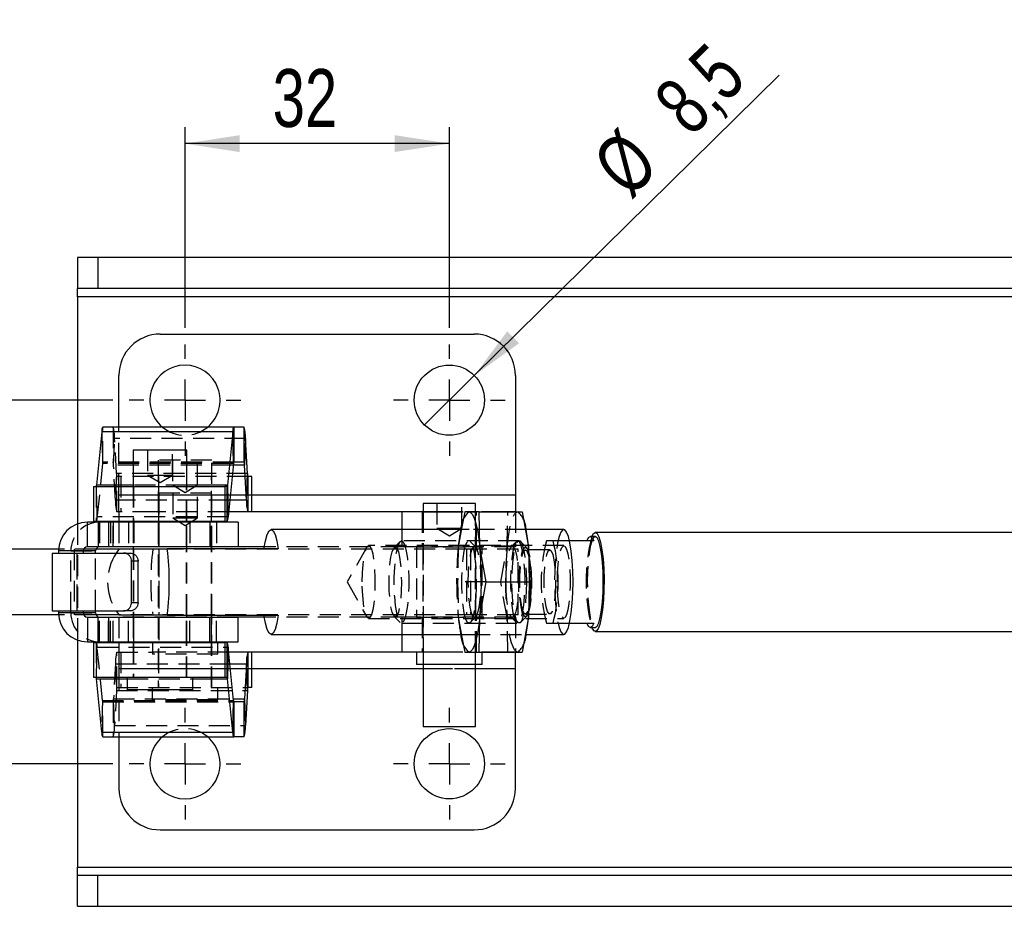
# Model space of a CAD drawing. Extents: x 59 to 783, y 44 to 578.
# Tile 4 of 10: x 194 to 313, y 276 to 383. Entities that reach past the tile are written whole.
import ezdxf

# ---------------------------------------------------------------- set-up
doc = ezdxf.new("R2010")
doc.units = 0
doc.header["$LTSCALE"] = 2
doc.linetypes.add('HIDDEN', pattern=[1.905, 1.27, -0.635])
doc.layers.get('0').update_dxf_attribs({"linetype": 'CONTINUOUS'})
doc.layers.add('FORMATO', color=179, linetype='CONTINUOUS')
doc.styles.add('SLDTEXTSTYLE0', font='TXT', dxfattribs={"width": 0.75})
doc.dimstyles.new('SLDDIMSTYLE3', dxfattribs={"dimtxt": 7, "dimasz": 6.604, "dimexe": 0, "dimexo": 0.0625, "dimgap": 1.75, "dimtad": 1, "dimdec": 3, "dimrnd": 1e-09, "dimzin": 12, "dimtxsty": 'SLDTEXTSTYLE0', "dimsah": 1, "dimcen": 0.09, "dimazin": 3, "dimtfac": 1, "dimtdec": 3, "dimtofl": 0, "dimtmove": 0, "dimatfit": 3, "dimtolj": 1, "dimtzin": 12})
doc.dimstyles.new('SLDDIMSTYLE4', dxfattribs={"dimtxt": 7, "dimasz": 6.604, "dimexe": 0, "dimexo": 0.0625, "dimgap": 1.75, "dimtad": 1, "dimdec": 3, "dimrnd": 1e-09, "dimzin": 12, "dimtxsty": 'SLDTEXTSTYLE0', "dimblk1": 'NONE', "dimsah": 1, "dimcen": 0, "dimazin": 3, "dimtfac": 1, "dimtdec": 3, "dimtmove": 0, "dimatfit": 3, "dimtolj": 1, "dimtzin": 12})

# ---------------------------------------------------------------- blocks, each defined once
blk = doc.blocks.new('_D_5')
at = {"layer": 'FORMATO'}
for p, q in [((205.37, 337.16), (175.34, 337.16)), ((177.34, 293.16), (177.34, 337.16)), ((205.37, 293.16), (175.34, 293.16))]:
    blk.add_line(p, q, dxfattribs=at)
for points in [[(177.34, 337.16), (176.33, 330.55), (178.36, 330.55)], [(177.34, 293.16), (178.36, 299.76), (176.33, 299.76)]]:
    blk.add_solid(points, dxfattribs=at)
at = {"layer": 'FORMATO', "insert": (168.32, 323.71), "char_height": 7, "attachment_point": 1, "rotation": 90, "style": 'SLDTEXTSTYLE0'}
blk.add_mtext('44', dxfattribs=at)
blk = doc.blocks.new('_D_6')
at = {"layer": 'FORMATO'}
for p, q in [((214.12, 345.91), (214.12, 370.21)), ((246.12, 345.91), (246.12, 370.21)), ((246.12, 368.21), (214.12, 368.21))]:
    blk.add_line(p, q, dxfattribs=at)
for points in [[(214.12, 368.21), (220.72, 367.19), (220.72, 369.23)], [(246.12, 368.21), (239.51, 369.23), (239.51, 367.19)]]:
    blk.add_solid(points, dxfattribs=at)
at = {"layer": 'FORMATO', "insert": (224.73, 377.23), "char_height": 7, "attachment_point": 1, "style": 'SLDTEXTSTYLE0'}
blk.add_mtext('32', dxfattribs=at)
blk = doc.blocks.new('_D_8')
at = {"layer": 'FORMATO'}
for q in [(286.04, 376.51), (243.09, 334.17)]:
    blk.add_line((249.14, 340.14), q, dxfattribs=at)
blk.add_solid([(249.14, 340.14), (254.56, 344.05), (253.13, 345.5)], dxfattribs=at)
at = {"layer": 'FORMATO', "char_height": 7, "attachment_point": 1, "rotation": 44.583, "style": 'SLDTEXTSTYLE0'}
for s, insert in [('8,5', (270.46, 373.9)), ('%%c', (263.01, 366.42))]:
    blk.add_mtext(s, dxfattribs=dict(at, insert=insert))
blk = doc.blocks.new('_NONE')
blk = doc.blocks.new('SW_CENTERMARKSYMBOL_6')
at = {"layer": 'FORMATO', "color": 0}
for p, q in [((0, 5), (0, 6.75)), ((0, 0), (0, 2.5)), ((-5, 0), (-6.75, 0)), ((0, 0), (-2.5, 0)), ((0, 0), (0, -2.5)), ((0, 0), (2.5, 0)), ((5, 0), (6.75, 0)), ((0, -5), (0, -6.75))]:
    blk.add_line(p, q, dxfattribs=at)
blk = doc.blocks.new('SW_CENTERMARKSYMBOL_7')
at = {"layer": 'FORMATO', "color": 0}
for p, q in [((0, 5), (0, 6.75)), ((0, 0), (0, 2.5)), ((-5, 0), (-6.75, 0)), ((0, 0), (-2.5, 0)), ((0, 0), (0, -2.5)), ((0, 0), (2.5, 0)), ((5, 0), (6.75, 0)), ((0, -5), (0, -6.75))]:
    blk.add_line(p, q, dxfattribs=at)
blk = doc.blocks.new('SW_CENTERMARKSYMBOL_8')
at = {"layer": 'FORMATO', "color": 0}
for p, q in [((0, 5), (0, 6.75)), ((0, 0), (0, 2.5)), ((-5, 0), (-6.75, 0)), ((0, 0), (-2.5, 0)), ((0, 0), (0, -2.5)), ((0, 0), (2.5, 0)), ((5, 0), (6.75, 0)), ((0, -5), (0, -6.75))]:
    blk.add_line(p, q, dxfattribs=at)
blk = doc.blocks.new('SW_CENTERMARKSYMBOL_9')
at = {"layer": 'FORMATO', "color": 0}
for p, q in [((0, 5), (0, 6.75)), ((0, 0), (0, 2.5)), ((-5, 0), (-6.75, 0)), ((0, 0), (-2.5, 0)), ((0, 0), (0, -2.5)), ((0, 0), (2.5, 0)), ((5, 0), (6.75, 0)), ((0, -5), (0, -6.75))]:
    blk.add_line(p, q, dxfattribs=at)

msp = doc.modelspace()

# ---------------------------------------------------------------- linework, layer by layer
at = {"color": 7, "linetype": 'CONTINUOUS'}
for p, q in [((201.117377, 354.407427), (201.117377, 350.657427)), ((203.55807, 354.407427), (201.117377, 354.407427)), ((203.55807, 354.407427), (203.55807, 350.657427)), ((315.88015, 354.407427), (203.55807, 354.407427)), ((203.55807, 350.657427), (201.117377, 350.657427)), ((201.117377, 349.657425), (201.117377, 350.657427)), ((315.88015, 350.657427), (203.55807, 350.657427)), ((201.117377, 349.657425), (201.117377, 322.200828)), ((211.117377, 345.157425), (249.117378, 345.157425)), ((206.117377, 333.912262), (206.117377, 340.157426)), ((254.117377, 340.157426), (254.117377, 325.662262)), ((220.012293, 333.912262), (204.155106, 333.912262)), ((220.012293, 333.912262), (220.012293, 329.662262)), ((221.270364, 333.912262), (220.012293, 333.912262)), ((221.270364, 329.662262), (221.270364, 333.912262)), ((204.037266, 333.346019), (203.397319, 326.859977)), ((219.894453, 333.346019), (204.037266, 333.346019)), ((219.894453, 333.346019), (219.254506, 326.859977)), ((219.981552, 329.514546), (219.894453, 333.346019)), ((221.447585, 332.527987), (221.316596, 329.301147)), ((221.682663, 328.273377), (221.447585, 332.527987)), ((207.845854, 331.102588), (207.845854, 326.712262)), ((214.345854, 331.102588), (207.845854, 331.102588)), ((214.345854, 326.712262), (214.345854, 331.102588)), ((219.981552, 329.514546), (219.341605, 323.028505)), ((221.270364, 329.662262), (220.012293, 329.662262)), ((221.551674, 325.046536), (221.316596, 329.301147)), ((221.551674, 325.046536), (221.682663, 328.273377)), ((221.728894, 327.912262), (221.728894, 323.662262)), ((222.223567, 327.912262), (221.728894, 327.912262)), ((222.223567, 323.662262), (222.223567, 327.912262)), ((203.055283, 326.712262), (203.055283, 322.462262)), ((203.055283, 326.712262), (218.921377, 326.712262)), ((218.921377, 326.712262), (218.921377, 322.462262)), ((219.223766, 326.712262), (218.921377, 326.712262)), ((219.223766, 322.462262), (219.223766, 326.712262)), ((219.254506, 326.859977), (219.341605, 323.028505)), ((254.117377, 325.662262), (254.117377, 323.662262)), ((242.942378, 324.652589), (242.942378, 323.662262)), ((249.292378, 324.652589), (242.942378, 324.652589)), ((249.292378, 323.662262), (249.292378, 324.652589)), ((240.370881, 323.662262), (219.404135, 323.662262)), ((247.737937, 323.662262), (240.370881, 323.662262)), ((247.981869, 323.657426), (247.645516, 321.821556)), ((248.49863, 323.657426), (247.981869, 323.657426)), ((249.709077, 323.657426), (248.49863, 323.657426)), ((249.79404, 319.407426), (249.709077, 323.657426)), ((249.709077, 323.657426), (254.921761, 323.657426)), ((254.117377, 323.662262), (250.016541, 323.662262)), ((254.117377, 323.662262), (254.117377, 323.657426)), ((254.921761, 323.657426), (255.700406, 319.407426)), ((202.296996, 319.407426), (202.296996, 322.407425)), ((203.620945, 322.407425), (202.296996, 322.407425)), ((218.921377, 322.462262), (203.055283, 322.462262)), ((203.620945, 322.407425), (203.620945, 319.407426)), ((204.845854, 322.407425), (203.620945, 322.407425)), ((204.845854, 322.407425), (204.845854, 319.407426)), ((217.116537, 322.407425), (204.845854, 322.407425)), ((206.117377, 322.462262), (206.117377, 322.407425)), ((207.845854, 322.462262), (207.845854, 322.407425)), ((214.345854, 322.407425), (214.345854, 322.462262)), ((217.116537, 322.407425), (217.116537, 319.407426)), ((220.565335, 322.407425), (217.116537, 322.407425)), ((217.306916, 322.407425), (217.306916, 322.462262)), ((219.223766, 322.462262), (218.921377, 322.462262)), ((220.565335, 322.407425), (220.565335, 319.407426)), ((247.568824, 321.835983), (247.504268, 321.507425)), ((255.402953, 321.489135), (255.334802, 321.835983)), ((248.49863, 321.507425), (224.532835, 321.507425)), ((259.971027, 321.507425), (255.399358, 321.507425)), ((263.787218, 320.657426), (263.19658, 320.657426)), ((322.415412, 321.157426), (263.787218, 321.157426)), ((263.599795, 320.157426), (260.65987, 320.157426)), ((198.818805, 319.126176), (88.281215, 319.126176)), ((198.016208, 318.657426), (198.016208, 311.657425)), ((198.016208, 318.657426), (206.688825, 318.657426)), ((201.799138, 318.907425), (198.811991, 318.907425)), ((198.811991, 318.907425), (198.811991, 318.657426)), ((201.799138, 318.907425), (201.799138, 318.657426)), ((203.278629, 318.907425), (201.799138, 318.907425)), ((203.620945, 319.407426), (202.296996, 319.407426)), ((203.278629, 318.657426), (203.278629, 318.907425)), ((206.138887, 319.126176), (203.328804, 319.126176)), ((204.845854, 319.407426), (203.620945, 319.407426)), ((217.116537, 319.407426), (204.845854, 319.407426)), ((206.164069, 319.157426), (205.797505, 318.657426)), ((206.164069, 319.157426), (211.963737, 319.157426)), ((206.688825, 318.657426), (207.483749, 318.657426)), ((207.845854, 319.407426), (207.845854, 319.157426)), ((225.400718, 319.157426), (211.963737, 319.157426)), ((214.345854, 319.157426), (214.345854, 319.407426)), ((220.565335, 319.407426), (217.116537, 319.407426)), ((217.306916, 319.157426), (217.306916, 319.407426)), ((217.367377, 319.157426), (217.367377, 319.407426)), ((223.703333, 319.412262), (220.565335, 319.412262)), ((250.572685, 315.157426), (249.79404, 319.407426)), ((255.700406, 319.407426), (255.785365, 315.157426)), ((208.435154, 317.657425), (207.643251, 317.657425)), ((207.643251, 312.657426), (207.643251, 317.657425)), ((208.435154, 312.657426), (208.435154, 317.657425)), ((249.79404, 310.907426), (250.572685, 315.157426)), ((250.572685, 315.157426), (255.785365, 315.157426)), ((255.785365, 315.157426), (255.700406, 310.907426)), ((207.643251, 312.657426), (208.435154, 312.657426)), ((198.818805, 311.188675), (88.281215, 311.188675)), ((198.016208, 311.657425), (206.688825, 311.657425)), ((198.811991, 311.657425), (198.811991, 311.407426)), ((201.799138, 311.407426), (198.811991, 311.407426)), ((201.799138, 311.657425), (201.799138, 311.407426)), ((203.278629, 311.407426), (201.799138, 311.407426)), ((203.278629, 311.407426), (203.278629, 311.657425)), ((206.138887, 311.188675), (203.328804, 311.188675)), ((205.797505, 311.657425), (206.164069, 311.157425)), ((211.963737, 311.157425), (206.164069, 311.157425)), ((207.483749, 311.657425), (206.688825, 311.657425)), ((207.845854, 311.157425), (207.845854, 310.907425)), ((211.963737, 311.157425), (225.400718, 311.157425)), ((214.345854, 310.907425), (214.345854, 311.157425)), ((217.306916, 310.907425), (217.306916, 311.157425)), ((217.367377, 310.907425), (217.367377, 311.157425)), ((202.296996, 310.907425), (202.296996, 307.907426)), ((202.296996, 310.907425), (203.620945, 310.907425)), ((203.620945, 307.907426), (203.620945, 310.907425)), ((203.620945, 310.907425), (204.845854, 310.907425)), ((204.845854, 310.907425), (204.845854, 307.907426)), ((204.845854, 310.907425), (217.116537, 310.907425)), ((217.116537, 307.907426), (217.116537, 310.907425)), ((217.116537, 310.907425), (220.565335, 310.907425)), ((220.565335, 307.907426), (220.565335, 310.907425)), ((223.703333, 310.902589), (220.565335, 310.902589)), ((249.709077, 306.657426), (249.79404, 310.907426)), ((255.700406, 310.907426), (254.921761, 306.657426)), ((260.65987, 310.157426), (263.599795, 310.157426)), ((224.532835, 308.807426), (248.49863, 308.807426)), ((247.504268, 308.807426), (247.568824, 308.478869)), ((255.334802, 308.478869), (255.402953, 308.825717)), ((255.399358, 308.807426), (259.971027, 308.807426)), ((263.19658, 309.657426), (263.787218, 309.657426)), ((263.787218, 309.157426), (322.415412, 309.157426)), ((201.117377, 308.114023), (201.117377, 280.657426)), ((202.296996, 307.907426), (203.620945, 307.907426)), ((203.055283, 307.852589), (203.055283, 303.602589)), ((203.055283, 307.852589), (218.921377, 307.852589)), ((203.620945, 307.907426), (204.845854, 307.907426)), ((204.845854, 307.907426), (217.116537, 307.907426)), ((206.117377, 307.907426), (206.117377, 307.852589)), ((207.845854, 307.907426), (207.845854, 307.852589)), ((214.345854, 307.852589), (214.345854, 307.907426)), ((217.116537, 307.907426), (220.565335, 307.907426)), ((218.100665, 307.852589), (218.100665, 307.907426)), ((218.921377, 307.852589), (218.921377, 303.602589)), ((219.223766, 307.852589), (218.921377, 307.852589)), ((219.223766, 303.602589), (219.223766, 307.852589)), ((247.645516, 308.493297), (247.981869, 306.657426)), ((219.341605, 307.286346), (219.254506, 303.454874)), ((219.981552, 300.800305), (219.341605, 307.286346)), ((240.370881, 306.652589), (219.404135, 306.652589)), ((221.728894, 306.652589), (221.728894, 302.402589)), ((222.223567, 302.402589), (222.223567, 306.652589)), ((247.737937, 306.652589), (240.370881, 306.652589)), ((242.148627, 306.652589), (242.148627, 305.152589)), ((247.981869, 306.657426), (248.49863, 306.657426)), ((248.49863, 306.657426), (249.709077, 306.657426)), ((249.709077, 306.657426), (254.921761, 306.657426)), ((254.117377, 306.652589), (250.016541, 306.652589)), ((250.086125, 305.152589), (250.086125, 306.652589)), ((254.117377, 306.657426), (254.117377, 306.652589)), ((254.117377, 304.652589), (254.117377, 306.652589)), ((221.551674, 305.268315), (221.316596, 301.013704)), ((221.682663, 302.041474), (221.551674, 305.268315)), ((250.086125, 305.152589), (242.148627, 305.152589)), ((242.942378, 305.152589), (242.942378, 297.657425)), ((249.292378, 297.657425), (249.292378, 305.152589)), ((254.117377, 290.157425), (254.117377, 304.652589)), ((218.921377, 303.602589), (203.055283, 303.602589)), ((204.037266, 296.968832), (203.397319, 303.454874)), ((207.127104, 303.602589), (207.127104, 302.102589)), ((215.064604, 302.102589), (215.064604, 303.602589)), ((219.223766, 303.602589), (218.921377, 303.602589)), ((219.894453, 296.968832), (219.254506, 303.454874)), ((215.064604, 302.102589), (207.127104, 302.102589)), ((221.682663, 302.041474), (221.447585, 297.786864)), ((222.223567, 302.402589), (221.728894, 302.402589)), ((219.894453, 296.968832), (219.981552, 300.800305)), ((220.012293, 300.652589), (220.012293, 296.402589)), ((221.270364, 300.652589), (220.012293, 300.652589)), ((221.270364, 296.402589), (221.270364, 300.652589)), ((221.316596, 301.013704), (221.447585, 297.786864)), ((204.037266, 296.968832), (219.894453, 296.968832)), ((242.942378, 297.657425), (245.50343, 297.657425)), ((245.50343, 297.657425), (249.292378, 297.657425)), ((204.155106, 296.402589), (220.012293, 296.402589)), ((206.117377, 296.402589), (206.117377, 290.157425)), ((221.270364, 296.402589), (220.012293, 296.402589)), ((211.117377, 285.157426), (249.117378, 285.157426)), ((201.117377, 279.657424), (201.117377, 280.657426)), ((201.117377, 275.907424), (201.117377, 279.657424)), ((201.117377, 279.657424), (203.55807, 279.657424)), ((203.55807, 275.907424), (203.55807, 279.657424)), ((203.55807, 279.657424), (315.88015, 279.657424)), ((201.117377, 275.907424), (203.55807, 275.907424)), ((203.55807, 275.907424), (315.88015, 275.907424))]:
    msp.add_line(p, q, dxfattribs=at)
at = {"color": 8, "linetype": 'CONTINUOUS'}
for p, q in [((318.908893, 349.657425), (201.117377, 349.657425)), ((221.316596, 329.301147), (219.960497, 329.301147)), ((207.845854, 326.859977), (203.397319, 326.859977)), ((219.254506, 326.859977), (214.345854, 326.859977)), ((254.117377, 325.662262), (222.223567, 325.662262)), ((221.551674, 325.046536), (219.540715, 325.046536)), ((240.370881, 323.662262), (240.370881, 321.507425)), ((240.370881, 308.807426), (240.370881, 306.652589)), ((219.540715, 305.268315), (221.551674, 305.268315)), ((242.942378, 304.652589), (222.223567, 304.652589)), ((254.117377, 304.652589), (249.292378, 304.652589)), ((203.397319, 303.454874), (207.127104, 303.454874)), ((215.064604, 303.454874), (219.254506, 303.454874)), ((219.960497, 301.013704), (221.316596, 301.013704)), ((201.117377, 280.657426), (318.908893, 280.657426))]:
    msp.add_line(p, q, dxfattribs=at)
at = {"color": 7, "linetype": 'HIDDEN'}
for p, q in [((318.908893, 349.657425), (201.117377, 349.657425)), ((204.155106, 329.662262), (204.155106, 333.912262)), ((205.413177, 333.912262), (205.413177, 329.662262)), ((206.117377, 325.662262), (206.117377, 333.912262)), ((204.037266, 333.346019), (204.124365, 329.514546)), ((205.459409, 329.301147), (205.590398, 332.527987)), ((221.447585, 332.527987), (205.590398, 332.527987)), ((205.825476, 328.273377), (205.590398, 332.527987)), ((209.595854, 331.102588), (209.595854, 328.102589)), ((212.595854, 328.102589), (212.595854, 331.102588)), ((204.124365, 329.514546), (203.484418, 323.028505)), ((219.981552, 329.514546), (204.124365, 329.514546)), ((220.012293, 329.662262), (204.155106, 329.662262)), ((205.694487, 325.046536), (205.459409, 329.301147)), ((219.960497, 329.301147), (205.459409, 329.301147)), ((217.367377, 329.902589), (210.867377, 329.902589)), ((210.867377, 329.902589), (210.867377, 302.402589)), ((212.617377, 329.902589), (212.617377, 326.902589)), ((215.617377, 326.902589), (215.617377, 329.902589)), ((217.367377, 319.407426), (217.367377, 329.902589)), ((205.825476, 328.273377), (205.694487, 325.046536)), ((221.682663, 328.273377), (205.825476, 328.273377)), ((221.728894, 327.912262), (205.871708, 327.912262)), ((205.871708, 323.662262), (205.871708, 327.912262)), ((206.366381, 327.912262), (206.366381, 323.662262)), ((209.595854, 328.102589), (211.094322, 328.102589)), ((209.595854, 328.102589), (211.095854, 327.201298)), ((210.917377, 327.912262), (210.917377, 323.662262)), ((211.094322, 328.102589), (212.595854, 328.102589)), ((211.095854, 327.201298), (212.595854, 328.102589)), ((217.317377, 323.662262), (217.317377, 327.912262)), ((203.06419, 322.462262), (203.06419, 326.712262)), ((203.366579, 326.712262), (203.366579, 322.462262)), ((203.484418, 323.028505), (203.397319, 326.859977)), ((214.345854, 326.859977), (207.845854, 326.859977)), ((207.845854, 326.712262), (207.845854, 322.462262)), ((207.895854, 326.712262), (207.895854, 322.462262)), ((212.617377, 326.902589), (214.117377, 326.902589)), ((212.617377, 326.902589), (214.117377, 326.001298)), ((214.117377, 326.902589), (215.617377, 326.902589)), ((214.117377, 326.001298), (215.617377, 326.902589)), ((214.295854, 322.462262), (214.295854, 326.712262)), ((214.345854, 322.462262), (214.345854, 326.712262)), ((206.117377, 323.662262), (206.117377, 325.662262)), ((254.117377, 325.662262), (206.117377, 325.662262)), ((222.223567, 325.662262), (206.117377, 325.662262)), ((217.306916, 325.907426), (210.956916, 325.907426)), ((210.956916, 325.907426), (210.956916, 307.907426)), ((212.631916, 325.907426), (212.631916, 322.907425)), ((215.631916, 322.907425), (215.631916, 325.907426)), ((217.306916, 322.462262), (217.306916, 325.907426)), ((219.540715, 325.046536), (205.694487, 325.046536)), ((244.617377, 324.652589), (244.617377, 321.652589)), ((247.617375, 321.652589), (247.617375, 324.652589)), ((219.341605, 323.028505), (203.484418, 323.028505)), ((210.303253, 323.662262), (205.871708, 323.662262)), ((206.117377, 323.662262), (206.117377, 322.462262)), ((219.404135, 323.662262), (210.303253, 323.662262)), ((210.917377, 323.662262), (210.917377, 319.412262)), ((217.317377, 319.412262), (217.317377, 323.662262)), ((242.817376, 323.662262), (242.817376, 319.412262)), ((242.917378, 323.662262), (242.917378, 319.412262)), ((242.942378, 323.662262), (242.942378, 306.652589)), ((242.942378, 323.657426), (245.50343, 323.657426)), ((245.50343, 323.657426), (247.79426, 323.657426)), ((248.718523, 323.657426), (249.292378, 323.657426)), ((249.292378, 306.652589), (249.292378, 323.662262)), ((249.317378, 319.412262), (249.317378, 323.662262)), ((249.417376, 319.412262), (249.417376, 323.662262)), ((253.10959, 319.407426), (253.194548, 323.657426)), ((254.117377, 323.657426), (254.117377, 319.412262)), ((201.117377, 322.200828), (201.117377, 308.114023)), ((203.776487, 322.407425), (203.776487, 319.407426)), ((204.872631, 322.407425), (204.872631, 319.407426)), ((205.100436, 322.407425), (205.100436, 319.407426)), ((205.42744, 322.407425), (205.42744, 319.407426)), ((205.436009, 319.407426), (205.436009, 322.407425)), ((206.117377, 322.407425), (206.117377, 319.412262)), ((207.276804, 322.407425), (207.276804, 319.407426)), ((207.845854, 322.407425), (207.845854, 319.407426)), ((207.895854, 322.407425), (207.895854, 319.407426)), ((207.908693, 322.407425), (207.908693, 319.407426)), ((210.931916, 322.407425), (210.931916, 319.407426)), ((212.631916, 322.907425), (214.193732, 322.907425)), ((212.631916, 322.907425), (214.131915, 322.006135)), ((214.131915, 322.006135), (215.631916, 322.907425)), ((214.193732, 322.907425), (215.631916, 322.907425)), ((214.295854, 319.407426), (214.295854, 322.407425)), ((214.345854, 319.407426), (214.345854, 322.407425)), ((214.709842, 322.407425), (214.709842, 319.407426)), ((217.306916, 319.407426), (217.306916, 322.407425)), ((217.331915, 319.407426), (217.331915, 322.407425)), ((217.945918, 322.407425), (217.945918, 319.407426)), ((240.370881, 321.507425), (240.370881, 319.412262)), ((244.617377, 321.652589), (246.117376, 321.652589)), ((244.617377, 321.652589), (246.117376, 320.751298)), ((246.117376, 321.652589), (247.617375, 321.652589)), ((246.117376, 320.751298), (247.617375, 321.652589)), ((247.645516, 321.821556), (247.203224, 319.407426)), ((247.504268, 321.507425), (247.500677, 321.489135)), ((255.399358, 321.507425), (248.49863, 321.507425)), ((259.971027, 319.557425), (236.345565, 319.557425)), ((240.168855, 320.076883), (239.437953, 319.322238)), ((254.566394, 320.157426), (240.326148, 320.157426)), ((249.300588, 319.41128), (248.655927, 320.076883)), ((253.739056, 319.480926), (249.164574, 319.480926)), ((254.247703, 320.076883), (253.603041, 319.41128)), ((255.454593, 319.322238), (254.723691, 320.076883)), ((258.677822, 320.157426), (257.871393, 320.157426)), ((260.65987, 320.157426), (258.677822, 320.157426)), ((198.072246, 311.657425), (198.072246, 318.657426)), ((200.291482, 318.907425), (198.811991, 318.907425)), ((203.328804, 319.126176), (198.818805, 319.126176)), ((200.291482, 318.907425), (203.278629, 318.907425)), ((200.291482, 311.407426), (200.291482, 318.907425)), ((200.712584, 319.126176), (200.712584, 311.188675)), ((201.016208, 318.657426), (201.016208, 311.657425)), ((201.059392, 311.657425), (201.059392, 318.657426)), ((203.278629, 311.657425), (203.278629, 318.657426)), ((220.565335, 319.412262), (206.117377, 319.412262)), ((248.208523, 319.126176), (206.138887, 319.126176)), ((207.845854, 319.157426), (207.845854, 311.157425)), ((207.895854, 319.157426), (207.895854, 311.157425)), ((210.931916, 319.126176), (210.931916, 311.188675)), ((214.295854, 311.157425), (214.295854, 319.157426)), ((214.345854, 311.157425), (214.345854, 319.157426)), ((217.306916, 311.157425), (217.306916, 319.157426)), ((217.331915, 311.188675), (217.331915, 319.126176)), ((217.367377, 311.157425), (217.367377, 319.157426)), ((240.370881, 319.412262), (223.703333, 319.412262)), ((236.115197, 319.358176), (233.743036, 315.157425)), ((254.117377, 319.412262), (240.370881, 319.412262)), ((242.148627, 319.407426), (245.349944, 319.407426)), ((242.148627, 319.407426), (242.148627, 310.907425)), ((242.917378, 319.126176), (242.917378, 311.188675)), ((245.349944, 319.407426), (250.086125, 319.407426)), ((247.203224, 319.407426), (247.118265, 315.157426)), ((248.208523, 319.126176), (248.208523, 311.188675)), ((254.450709, 319.126176), (248.208523, 319.126176)), ((248.690777, 319.126176), (248.690777, 311.188675)), ((249.317378, 311.188675), (249.317378, 319.126176)), ((250.086125, 310.907425), (250.086125, 319.407426)), ((252.330944, 315.157426), (253.10959, 319.407426)), ((254.450709, 311.188675), (254.450709, 319.126176)), ((258.274608, 319.057426), (255.321425, 319.057426)), ((233.743036, 315.157425), (236.115197, 310.956675)), ((250.572685, 315.157426), (247.118265, 315.157426)), ((247.118265, 315.157426), (247.203224, 310.907426)), ((253.10959, 310.907426), (252.330944, 315.157426)), ((200.291482, 311.407426), (198.811991, 311.407426)), ((203.328804, 311.188675), (198.818805, 311.188675)), ((200.291482, 311.407426), (203.278629, 311.407426)), ((248.208523, 311.188675), (206.138887, 311.188675)), ((254.450709, 311.188675), (248.208523, 311.188675)), ((255.321425, 311.257426), (258.274608, 311.257426)), ((203.776487, 307.907426), (203.776487, 310.907425)), ((204.872631, 307.907426), (204.872631, 310.907425)), ((205.100436, 307.907426), (205.100436, 310.907425)), ((205.42744, 307.907426), (205.42744, 310.907425)), ((205.436009, 307.907426), (205.436009, 310.907425)), ((206.117377, 310.902589), (206.117377, 307.907426)), ((220.565335, 310.902589), (206.117377, 310.902589)), ((207.276804, 307.907426), (207.276804, 310.907425)), ((207.845854, 310.907425), (207.845854, 307.907426)), ((207.895854, 310.907425), (207.895854, 307.907426)), ((207.908693, 307.907426), (207.908693, 310.907425)), ((210.917377, 310.902589), (210.917377, 306.652589)), ((210.931916, 310.907425), (210.931916, 307.907426)), ((214.295854, 307.907426), (214.295854, 310.907425)), ((214.345854, 307.907426), (214.345854, 310.907425)), ((214.709842, 307.907426), (214.709842, 310.907425)), ((217.306916, 307.907426), (217.306916, 310.907425)), ((217.317377, 306.652589), (217.317377, 310.902589)), ((217.331915, 307.907426), (217.331915, 310.907425)), ((217.367377, 302.402589), (217.367377, 310.907425)), ((217.945918, 307.907426), (217.945918, 310.907425)), ((240.370881, 310.902589), (223.703333, 310.902589)), ((236.345565, 310.757426), (259.971027, 310.757426)), ((239.437953, 310.992614), (240.168855, 310.237969)), ((240.326148, 310.157426), (254.566394, 310.157426)), ((254.117377, 310.902589), (240.370881, 310.902589)), ((240.370881, 310.902589), (240.370881, 308.807426)), ((242.148627, 310.907425), (245.349944, 310.907425)), ((242.817376, 310.902589), (242.817376, 306.652589)), ((242.917378, 310.902589), (242.917378, 306.652589)), ((245.349944, 310.907425), (250.086125, 310.907425)), ((247.203224, 310.907426), (247.645516, 308.493297)), ((248.655927, 310.237969), (249.300588, 310.903571)), ((249.164574, 310.833926), (253.739056, 310.833926)), ((249.317378, 306.652589), (249.317378, 310.902589)), ((249.417376, 306.652589), (249.417376, 310.902589)), ((253.194548, 306.657426), (253.10959, 310.907426)), ((253.603041, 310.903571), (254.247703, 310.237969)), ((254.117377, 310.902589), (254.117377, 306.657426)), ((254.723691, 310.237969), (255.454593, 310.992614)), ((257.871393, 310.157426), (258.677822, 310.157426)), ((258.677822, 310.157426), (260.65987, 310.157426)), ((247.500677, 308.825717), (247.504268, 308.807426)), ((248.49863, 308.807426), (255.399358, 308.807426)), ((203.06419, 303.602589), (203.06419, 307.852589)), ((203.366579, 307.852589), (203.366579, 303.602589)), ((206.117377, 307.852589), (206.117377, 306.652589)), ((207.845854, 307.852589), (207.845854, 303.602589)), ((207.895854, 307.852589), (207.895854, 303.602589)), ((210.163166, 307.907426), (210.163166, 306.407425)), ((214.295854, 303.602589), (214.295854, 307.852589)), ((214.345854, 303.602589), (214.345854, 307.852589)), ((218.100665, 306.407425), (218.100665, 307.852589)), ((203.397319, 303.454874), (203.484418, 307.286346)), ((203.484418, 307.286346), (219.341605, 307.286346)), ((204.124365, 300.800305), (203.484418, 307.286346)), ((205.871708, 306.652589), (210.303253, 306.652589)), ((205.871708, 302.402589), (205.871708, 306.652589)), ((206.117377, 306.652589), (206.117377, 304.652589)), ((206.366381, 306.652589), (206.366381, 302.402589)), ((218.100665, 306.407425), (210.163166, 306.407425)), ((219.404135, 306.652589), (210.303253, 306.652589)), ((210.917377, 306.652589), (210.917377, 302.402589)), ((217.317377, 302.402589), (217.317377, 306.652589)), ((242.942378, 306.652589), (242.942378, 305.152589)), ((249.292378, 305.152589), (249.292378, 306.652589)), ((205.694487, 305.268315), (205.459409, 301.013704)), ((205.694487, 305.268315), (205.825476, 302.041474)), ((205.694487, 305.268315), (219.540715, 305.268315)), ((254.117377, 304.652589), (206.117377, 304.652589)), ((206.117377, 304.652589), (206.117377, 296.402589)), ((222.223567, 304.652589), (206.117377, 304.652589)), ((249.292378, 304.652589), (242.942378, 304.652589)), ((207.127104, 303.454874), (215.064604, 303.454874)), ((205.825476, 302.041474), (205.590398, 297.786864)), ((205.825476, 302.041474), (221.682663, 302.041474)), ((205.871708, 302.402589), (221.728894, 302.402589)), ((210.148627, 302.402589), (210.148627, 300.902589)), ((218.086127, 300.902589), (218.086127, 302.402589)), ((204.124365, 300.800305), (204.037266, 296.968832)), ((204.124365, 300.800305), (219.981552, 300.800305)), ((204.155106, 300.652589), (220.012293, 300.652589)), ((204.155106, 296.402589), (204.155106, 300.652589)), ((205.413177, 300.652589), (205.413177, 296.402589)), ((205.590398, 297.786864), (205.459409, 301.013704)), ((205.459409, 301.013704), (219.960497, 301.013704)), ((218.086127, 300.902589), (210.148627, 300.902589)), ((205.590398, 297.786864), (221.447585, 297.786864)), ((201.117377, 280.657426), (318.908893, 280.657426))]:
    msp.add_line(p, q, dxfattribs=at)
at = {"color": 7, "linetype": 'CONTINUOUS', "flags": 128}
for points in [[(248.49863, 323.657426), (248.693873, 323.584707), (248.885773, 323.367796), (249.071051, 323.010402), (249.246534, 322.518642), (249.409221, 321.900929), (249.556326, 321.167834), (249.685336, 320.331898), (249.79404, 319.407426)], [(223.664953, 319.157426), (223.841533, 320.146467), (224.052146, 320.889899), (224.286426, 321.35112), (224.532835, 321.507425), (224.779243, 321.35112), (225.013523, 320.889899), (225.224136, 320.146467), (225.400718, 319.157426)], [(261.088483, 315.157425), (261.064064, 316.477665), (260.991872, 317.740203), (260.875069, 318.889862), (260.718752, 319.876395), (260.529753, 320.656687), (260.316339, 321.196634), (260.087833, 321.47264), (259.971027, 321.507425)], [(262.793366, 320.157426), (262.89003, 320.374272), (262.990229, 320.530972), (263.092805, 320.625721), (263.19658, 320.657426), (263.300352, 320.625721), (263.402932, 320.530972), (263.503131, 320.374272), (263.599795, 320.157426)], [(263.787218, 321.157426), (264.014196, 321.017149), (264.230561, 320.602878), (264.426198, 319.933984), (264.591955, 319.041744), (264.720086, 317.967877), (264.804595, 316.762596), (264.841531, 315.482259), (264.82917, 314.186734), (264.76809, 312.936597), (264.661145, 311.790304), (264.513333, 310.801453), (264.331572, 310.016283), (264.124356, 309.471507), (263.901376, 309.192598), (263.673056, 309.192598), (263.450075, 309.471507), (263.365235, 309.657426)], [(263.365235, 320.657426), (263.560236, 321.017149), (263.787218, 321.157426)], [(263.787218, 309.657426), (264.002588, 309.795322), (264.207162, 310.202097), (264.390678, 310.857353), (264.543932, 311.728232), (264.659241, 312.771066), (264.730826, 313.933561), (264.755093, 315.157426), (264.730826, 316.381291), (264.659241, 317.543787), (264.543932, 318.58662), (264.390678, 319.457499), (264.207162, 320.112755), (264.002588, 320.51953), (263.787218, 320.657426)], [(259.971027, 308.807426), (260.087833, 308.842211), (260.316339, 309.118217), (260.529753, 309.658164), (260.718752, 310.438456), (260.875069, 311.424989), (260.991872, 312.574648), (261.064064, 313.837186), (261.088483, 315.157425)], [(225.400718, 311.157425), (225.224136, 310.168384), (225.013523, 309.424952), (224.779243, 308.963731), (224.532835, 308.807426), (224.286426, 308.963731), (224.052146, 309.424952), (223.841533, 310.168384), (223.664953, 311.157425)], [(249.79404, 310.907426), (249.685336, 309.982954), (249.556326, 309.147018), (249.409221, 308.413923), (249.246534, 307.79621), (249.071051, 307.30445), (248.885773, 306.947056), (248.693873, 306.730145), (248.49863, 306.657426)], [(263.599795, 310.157426), (263.503131, 309.94058), (263.402932, 309.78388), (263.300352, 309.689131), (263.19658, 309.657426), (263.092805, 309.689131), (262.990229, 309.78388), (262.89003, 309.94058), (262.793366, 310.157426)]]:
    msp.add_lwpolyline(points, dxfattribs=at)
at = {"color": 7, "linetype": 'HIDDEN', "flags": 128}
for points in [[(253.10959, 319.407426), (253.218293, 320.331898), (253.3473, 321.167834), (253.494405, 321.900929), (253.657092, 322.518642), (253.832575, 323.010402), (254.017853, 323.367796), (254.209753, 323.584707), (254.404996, 323.657426)], [(259.971027, 321.507425), (259.85422, 321.47264), (259.625715, 321.196634), (259.412296, 320.656687), (259.223301, 319.876395), (259.066984, 318.889862), (258.950178, 317.740203), (258.877989, 316.477665), (258.85357, 315.157425), (258.877989, 313.837186), (258.950178, 312.574648), (259.066984, 311.424989), (259.223301, 310.438456), (259.412296, 309.658164), (259.625715, 309.118217), (259.85422, 308.842211), (259.971027, 308.807426)], [(263.787218, 320.657426), (263.571844, 320.51953), (263.367269, 320.112755), (263.183754, 319.457499), (263.0305, 318.58662), (262.915191, 317.543787), (262.843605, 316.381291), (262.819339, 315.157426), (262.843605, 313.933561), (262.915191, 312.771066), (263.0305, 311.728232), (263.183754, 310.857353), (263.367269, 310.202097), (263.571844, 309.795322), (263.787218, 309.657426), (263.787218, 309.657426)], [(235.571264, 315.157425), (235.59559, 316.251661), (235.667041, 317.277142), (235.781124, 318.169433), (235.930674, 318.872468), (236.106294, 319.342074), (236.296946, 319.548743), (236.490654, 319.47949), (236.675246, 319.138665), (236.839123, 318.547684), (236.971988, 317.743681), (237.065492, 316.777174), (237.113761, 315.708892), (237.113761, 314.605959), (237.065492, 313.537677), (236.971988, 312.57117), (236.839123, 311.767167), (236.675246, 311.176186), (236.490654, 310.835361), (236.296946, 310.766108), (236.106294, 310.972777), (235.930674, 311.442383), (235.781124, 312.145418), (235.667041, 313.037709), (235.59559, 314.06319), (235.571264, 315.157425)], [(240.326148, 320.157426), (240.53672, 320.012135), (240.735054, 319.584706), (240.909621, 318.89998), (241.050281, 317.99775), (241.148856, 316.93045), (241.19962, 315.760109), (241.19962, 314.554743), (241.148856, 313.384402), (241.050281, 312.317102), (240.909621, 311.414872), (240.735054, 310.730146), (240.53672, 310.302717), (240.326148, 310.157426), (240.11558, 310.302717), (239.917245, 310.730146), (239.742674, 311.414872), (239.602015, 312.317102), (239.50344, 313.384402), (239.452675, 314.554743), (239.452675, 315.760109), (239.50344, 316.93045), (239.602015, 317.99775), (239.742674, 318.89998), (239.917245, 319.584706), (240.11558, 320.012135), (240.326148, 320.157426)], [(248.49863, 310.157426), (248.288062, 310.302717), (248.089727, 310.730146), (247.915156, 311.414872), (247.774497, 312.317102), (247.675922, 313.384402), (247.625161, 314.554743), (247.625161, 315.760109), (247.675922, 316.93045), (247.774497, 317.99775), (247.915156, 318.89998), (248.089727, 319.584706), (248.288062, 320.012135), (248.49863, 320.157426), (248.709202, 320.012135), (248.907537, 319.584706), (249.082104, 318.89998), (249.222763, 317.99775), (249.321342, 316.93045), (249.372103, 315.760109), (249.372103, 314.554743), (249.321342, 313.384402), (249.222763, 312.317102), (249.082104, 311.414872), (248.907537, 310.730146), (248.709202, 310.302717), (248.49863, 310.157426)], [(249.164574, 310.833926), (248.967655, 310.981246), (248.784155, 311.413165), (248.626579, 312.10025), (248.505667, 312.995676), (248.42966, 314.038422), (248.403736, 315.157426), (248.42966, 316.27643), (248.505667, 317.319176), (248.626579, 318.214602), (248.784155, 318.901687), (248.967655, 319.333606), (249.164574, 319.480926), (249.361493, 319.333606), (249.544993, 318.901687), (249.702569, 318.214602), (249.823481, 317.319176), (249.899488, 316.27643), (249.925413, 315.157426), (249.899488, 314.038422), (249.823481, 312.995676), (249.702569, 312.10025), (249.544993, 311.413165), (249.361493, 310.981246), (249.164574, 310.833926)], [(252.978217, 315.157426), (253.004141, 316.27643), (253.080149, 317.319176), (253.20106, 318.214602), (253.358636, 318.901687), (253.542133, 319.333606), (253.739056, 319.480926), (253.935974, 319.333606), (254.119475, 318.901687), (254.277047, 318.214602), (254.397959, 317.319176), (254.473966, 316.27643), (254.499894, 315.157426), (254.473966, 314.038422), (254.397959, 312.995676), (254.277047, 312.10025), (254.119475, 311.413165), (253.935974, 310.981246), (253.739056, 310.833926), (253.542133, 310.981246), (253.358636, 311.413165), (253.20106, 312.10025), (253.080149, 312.995676), (253.004141, 314.038422), (252.978217, 315.157426)], [(254.404996, 320.157426), (254.194424, 320.012135), (253.996093, 319.584706), (253.821522, 318.89998), (253.680863, 317.99775), (253.582288, 316.93045), (253.531523, 315.760109), (253.531523, 314.554743), (253.582288, 313.384402), (253.680863, 312.317102), (253.821522, 311.414872), (253.996093, 310.730146), (254.194424, 310.302717), (254.404996, 310.157426), (254.615568, 310.302717), (254.813899, 310.730146), (254.988469, 311.414872), (255.129129, 312.317102), (255.227704, 313.384402), (255.278468, 314.554743), (255.278468, 315.760109), (255.227704, 316.93045), (255.129129, 317.99775), (254.988469, 318.89998), (254.813899, 319.584706), (254.615568, 320.012135), (254.404996, 320.157426)], [(255.446282, 315.157426), (255.420715, 313.960848), (255.345498, 312.83381), (255.224999, 311.841813), (255.066227, 311.042507), (254.878409, 310.482345), (254.672453, 310.193882), (254.460335, 310.193882), (254.254382, 310.482345), (254.066561, 311.042507), (253.907789, 311.841813), (253.787294, 312.83381), (253.712077, 313.960848), (253.686507, 315.157426), (253.712077, 316.354004), (253.787294, 317.481042), (253.907789, 318.473039), (254.066561, 319.272345), (254.254382, 319.832507), (254.460335, 320.12097), (254.672453, 320.12097), (254.878409, 319.832507), (255.066227, 319.272345), (255.224999, 318.473039), (255.345498, 317.481042), (255.420715, 316.354004), (255.446282, 315.157426)], [(259.196725, 315.157425), (259.221051, 316.251661), (259.292502, 317.277142), (259.406586, 318.169433), (259.556134, 318.872468), (259.731755, 319.342074), (259.922408, 319.548743), (260.116115, 319.47949), (260.300707, 319.138665), (260.464583, 318.547684), (260.597449, 317.743681), (260.690954, 316.777174), (260.739222, 315.708892), (260.739222, 314.605959), (260.690954, 313.537677), (260.597449, 312.57117), (260.464583, 311.767167), (260.300707, 311.176186), (260.116115, 310.835361), (259.922408, 310.766108), (259.731755, 310.972777), (259.556134, 311.442383), (259.406586, 312.145418), (259.292502, 313.037709), (259.221051, 314.06319), (259.196725, 315.157425)], [(239.571117, 319.390426), (239.763916, 319.24619), (239.943575, 318.823312), (240.097851, 318.150609), (240.216233, 317.273926), (240.29065, 316.253007), (240.31603, 315.157426), (240.29065, 314.061845), (240.216233, 313.040926), (240.097851, 312.164243), (239.943575, 311.491541), (239.763916, 311.068662), (239.571117, 310.924426), (239.378322, 311.068662), (239.198663, 311.491541), (239.044387, 312.164243), (238.926005, 313.040926), (238.851589, 314.061845), (238.826204, 315.157426), (238.851589, 316.253007), (238.926005, 317.273926), (239.044387, 318.150609), (239.198663, 318.823312), (239.378322, 319.24619), (239.571117, 319.390426)], [(255.321425, 310.924426), (255.12863, 311.068662), (254.94897, 311.491541), (254.794695, 312.164243), (254.676312, 313.040926), (254.601896, 314.061845), (254.576512, 315.157426), (254.601896, 316.253007), (254.676312, 317.273926), (254.794695, 318.150609), (254.94897, 318.823312), (255.12863, 319.24619), (255.321425, 319.390426), (255.514223, 319.24619), (255.693883, 318.823312), (255.848158, 318.150609), (255.966541, 317.273926), (256.040957, 316.253007), (256.066338, 315.157426), (256.040957, 314.061845), (255.966541, 313.040926), (255.848158, 312.164243), (255.693883, 311.491541), (255.514223, 311.068662), (255.321425, 310.924426)], [(255.321425, 319.057426), (255.50659, 318.912803), (255.678021, 318.489662), (255.823009, 317.819383), (255.930793, 316.95168), (255.993381, 315.950904), (256.006137, 314.891281), (255.968109, 313.851396), (255.882122, 312.908373), (255.754549, 312.132152), (255.594854, 311.580302), (255.414877, 311.293751), (255.227972, 311.293751), (255.048, 311.580302), (254.888304, 312.132152), (254.760731, 312.908373), (254.67474, 313.851396), (254.636713, 314.891281), (254.649468, 315.950904), (254.71206, 316.95168), (254.819844, 317.819383), (254.964829, 318.489662), (255.136259, 318.912803), (255.321425, 319.057426)], [(258.274608, 319.057426), (258.459773, 318.912803), (258.631204, 318.489662), (258.776188, 317.819383), (258.883976, 316.95168), (258.946564, 315.950904), (258.95932, 314.891281), (258.921292, 313.851396), (258.835305, 312.908373), (258.707732, 312.132152), (258.548037, 311.580302), (258.36806, 311.293751), (258.181155, 311.293751), (258.001183, 311.580302), (257.841487, 312.132152), (257.71391, 312.908373), (257.627923, 313.851396), (257.589896, 314.891281), (257.602651, 315.950904), (257.665243, 316.95168), (257.773027, 317.819383), (257.918012, 318.489662), (258.089442, 318.912803), (258.274608, 319.057426)], [(254.404996, 306.657426), (254.209753, 306.730145), (254.017853, 306.947056), (253.832575, 307.30445), (253.657092, 307.79621), (253.494405, 308.413923), (253.3473, 309.147018), (253.218293, 309.982954), (253.10959, 310.907426)]]:
    msp.add_lwpolyline(points, dxfattribs=at)
at = {"color": 7, "linetype": 'CONTINUOUS'}
for centre in [(246.117377, 337.157425), (246.117377, 293.157425)]:
    msp.add_circle(centre, 4.25, dxfattribs=at)
for centre, radius, start, end in [((211.117377, 340.157425), 5, 90, 180), ((249.117377, 340.157425), 5, 0, 90), ((214.117377, 337.157425), 4.25, 90, 229.77975103), ((214.117377, 337.157425), 4.25, 310.22024897, 90), ((205.194107, 333.400654), 1.15813, 153.78423056, 182.70393949), ((221.051283, 333.400657), 1.15812, 153.78411989, 182.70409533), ((217.350084, 332.706887), 4.101405, 357.50000334, 17.09117216), ((220.283322, 329.528804), 0.302106, 153.78373663, 182.70498904), ((220.247699, 329.347819), 1.069915, 357.49984482, 17.09135081), ((222.751596, 328.226707), 1.069951, 177.50003608, 197.09086878), ((203.095531, 326.845725), 0.302124, 333.78444984, 2.70378547), ((218.952736, 326.84572), 0.302107, 333.78376797, 2.70481359), ((225.649161, 324.867632), 4.101391, 177.49994376, 197.0911656), ((218.184775, 322.973867), 1.15812, 333.7841158, 2.70411821), ((250.373083, 321.480913), 2.872417, 130.73562688, 179.83599802), ((202.304509, 318.914907), 3.492526, 90.1232632, 180.12273858), ((233.416609, 317.285422), 22.384604, 5.43966318, 10.8241194), ((202.29807, 318.908494), 0.498933, 90.12334914, 180.12269076), ((203.77756, 318.908494), 0.498933, 90.12333391, 180.12270599), ((180.703911, 315.157425), 31.514706, 352.70807135, 7.29192865), ((205.359798, 315.157426), 44.637029, 354.53645345, 5.46354655), ((211.265427, 315.157426), 44.637762, 354.53654347, 5.46345653), ((202.304509, 311.399944), 3.492526, 179.87726142, 269.8767368), ((202.29807, 311.406357), 0.498933, 179.87730924, 269.87665086), ((203.77756, 311.406357), 0.498933, 179.87729401, 269.87666609), ((233.416627, 313.029427), 22.384587, 349.17587964, 354.56034137), ((250.373083, 308.833939), 2.872417, 180.16400198, 229.26437312), ((218.184775, 307.340984), 1.15812, 357.29588179, 26.2158842), ((225.649161, 305.447219), 4.101391, 162.9088344, 182.50005624), ((203.095531, 303.469126), 0.302124, 357.29621453, 26.21555016), ((218.952736, 303.469131), 0.302107, 357.29518641, 26.21623203), ((222.751596, 302.088144), 1.069951, 162.90913122, 182.49996392), ((220.283322, 300.786047), 0.302106, 177.29501096, 206.21626337), ((220.247699, 300.967032), 1.069915, 342.90864919, 2.50015518), ((205.194107, 296.914197), 1.15813, 177.29606051, 206.21576944), ((221.051283, 296.914194), 1.15812, 177.29590467, 206.21588011), ((217.350084, 297.607964), 4.101405, 342.90882784, 2.49999666), ((214.117377, 293.157425), 4.25, 130.22024897, 270), ((214.117377, 293.157425), 4.25, 270, 49.77975103), ((211.117377, 290.157425), 5, 180, 270), ((249.117377, 290.157425), 5, 270, 0)]:
    msp.add_arc(centre, radius, start, end, dxfattribs=at)
at = {"color": 7, "linetype": 'HIDDEN'}
for centre, radius, start, end in [((201.492916, 332.706891), 4.101386, 357.49993642, 17.09119642), ((214.117377, 337.157425), 4.25, 229.77975103, 310.22024897), ((204.426153, 329.528799), 0.302124, 153.78441849, 182.70396093), ((204.390494, 329.347817), 1.069933, 357.49997054, 17.09113422), ((206.894398, 328.226708), 1.069941, 177.50004247, 197.09107137), ((209.791981, 324.867634), 4.101398, 177.49997671, 197.0911682), ((202.327579, 322.973869), 1.158129, 333.78420745, 2.7039814), ((252.530548, 321.48091), 2.872416, 0.16405371, 49.26448385), ((203.784, 318.914908), 3.492526, 90.12325617, 180.12274944), ((269.48421, 317.285824), 22.381768, 169.17553915, 174.56067828), ((284.642547, 315.157426), 21.976669, 165.50678214, 194.49321786), ((277.451038, 315.157426), 20.20798, 165.67469284, 194.32530716), ((239.098178, 315.157426), 20.20798, 345.67469284, 14.32530716), ((211.095854, 315.157425), 6.35, 146.55192069, 213.44807931), ((241.487745, 315.157425), 31.514654, 172.70805933, 187.29194067), ((291.637186, 315.157426), 44.636751, 174.53641925, 185.46358075), ((297.543552, 315.157426), 44.636751, 174.53641925, 185.46358075), ((203.784, 311.399943), 3.492526, 179.87725056, 269.87674383), ((269.484192, 313.029025), 22.38175, 185.43931717, 190.82446182), ((252.530548, 308.833942), 2.872416, 310.73551615, 359.83594629), ((202.327579, 307.340982), 1.158129, 357.2960186, 26.21579255), ((209.791981, 305.447217), 4.101398, 162.9088318, 182.50002329), ((206.894398, 302.088143), 1.069941, 162.90892863, 182.49995753), ((204.426153, 300.786052), 0.302124, 177.29603907, 206.21558151), ((204.390494, 300.967034), 1.069933, 342.90886578, 2.50002946), ((201.492916, 297.60796), 4.101386, 342.90880358, 2.50006358), ((214.117377, 293.157425), 4.25, 49.77975103, 130.22024897)]:
    msp.add_arc(centre, radius, start, end, dxfattribs=at)
at = {"color": 7, "linetype": 'CONTINUOUS'}
for points, knots in [([(207.643251, 317.657425), (207.632584, 317.769843), (207.61125, 317.99468), (207.445266, 318.294318), (207.202303, 318.520342), (206.934414, 318.640291), (206.758833, 318.652541), (206.688825, 318.657426)], [0, 0, 0, 0, 0.2145573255, 0.4291160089, 0.6436180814, 0.8579025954, 1, 1, 1, 1]), ([(207.483749, 318.657426), (207.589073, 318.646486), (207.799737, 318.624606), (208.084862, 318.453112), (208.30177, 318.200297), (208.418327, 317.91895), (208.43034, 317.732243), (208.435154, 317.657425)], [0, 0, 0, 0, 0.214396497, 0.4288233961, 0.64270178, 0.856822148, 1, 1, 1, 1]), ([(206.688825, 311.657425), (206.794946, 311.668412), (207.007197, 311.690385), (207.293262, 311.862251), (207.510428, 312.115445), (207.626571, 312.396721), (207.638493, 312.583055), (207.643251, 312.657426)], [0, 0, 0, 0, 0.2145173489, 0.4290531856, 0.6432620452, 0.857615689, 1, 1, 1, 1]), ([(208.435154, 312.657426), (208.424486, 312.545012), (208.40315, 312.320183), (208.237268, 312.020568), (207.994907, 311.794635), (207.727994, 311.674603), (207.553538, 311.662334), (207.483749, 311.657425)], [0, 0, 0, 0, 0.21446368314, 0.42892956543, 0.64330140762, 0.85730583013, 1, 1, 1, 1])]:
    msp.add_open_spline(points, degree=3, knots=knots, dxfattribs=at)

# ---------------------------------------------------------------- block references
at = {"layer": 'FORMATO'}
for name, p in [('SW_CENTERMARKSYMBOL_7', (214.117377, 337.157425)), ('SW_CENTERMARKSYMBOL_6', (246.117377, 337.157425)), ('SW_CENTERMARKSYMBOL_8', (214.117377, 293.157425)), ('SW_CENTERMARKSYMBOL_9', (246.117377, 293.157425))]:
    msp.add_blockref(name, p, dxfattribs=at)

# ---------------------------------------------------------------- dimensions: what is measured, and where the dimension line sits
dim = msp.add_diameter_dim_2p(p1=(243.090379, 334.174175), p2=(249.144375, 340.140676), dimstyle='SLDDIMSTYLE4', dxfattribs=at)
dim.commit()
dim.dimension.update_dxf_attribs({"geometry": '_D_8', "text_midpoint": (277.927652, 368.507972), "dimtype": 163})
dim = msp.add_linear_dim(base=(214.117377, 368.209403), p1=(246.117377, 343.907425), p2=(214.117377, 343.907425), dimstyle='SLDDIMSTYLE3', dxfattribs=at)
dim.commit()
dim.dimension.update_dxf_attribs({"geometry": '_D_6', "text_midpoint": (229.903084, 368.209403), "dimtype": 160})
dim = msp.add_linear_dim(base=(177.344013, 337.157425), p1=(207.367377, 293.157425), p2=(207.367377, 337.157425), angle=90, dimstyle='SLDDIMSTYLE3', dxfattribs=at)
dim.commit()
dim.dimension.update_dxf_attribs({"geometry": '_D_5', "text_midpoint": (177.344013, 328.881986), "dimtype": 160})

doc.saveas('drawing.dxf')
